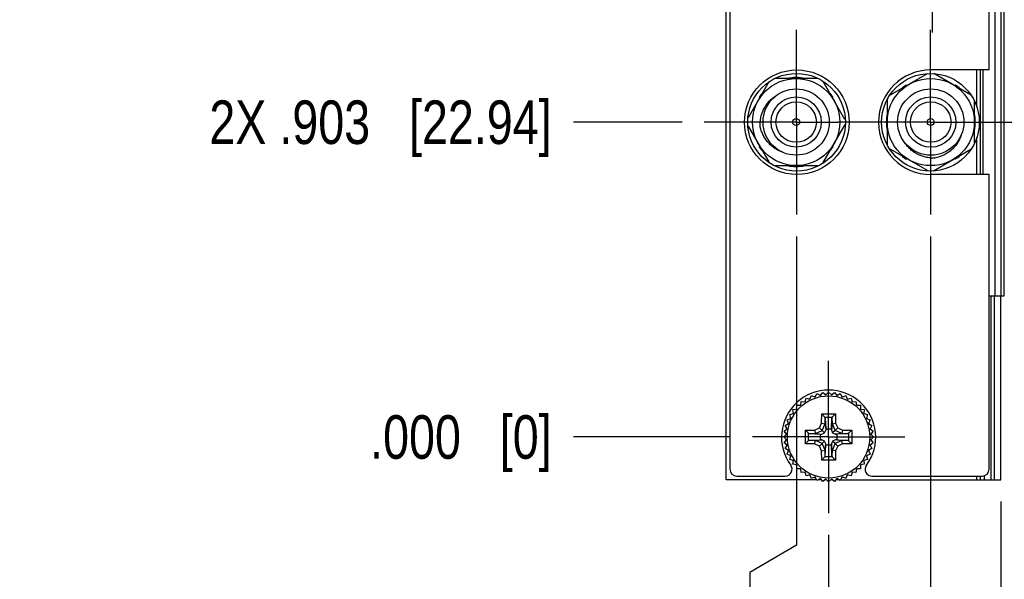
# Model space of a CAD drawing. Header units: inches. Extents: x 0.2 to 16.8, y 0.2 to 10.8.
# Tile 3 of 37: x 3.2 to 6, y 3.2 to 4.8. Entities that reach past the tile are written whole.
import ezdxf

# ---------------------------------------------------------------- set-up
doc = ezdxf.new("R2010")
doc.units = ezdxf.units.IN
doc.header["$LTSCALE"] = 0.935
doc.header["$MEASUREMENT"] = 0
doc.linetypes.add('CENTER', pattern=[0.6, 0.375, -0.075, 0.075, -0.075])
doc.layers.get('0').update_dxf_attribs({"linetype": 'CONTINUOUS'})
doc.layers.add('02___PRT_ALL_AXES', color=7, linetype='CONTINUOUS')
doc.layers.add('DIMENSIONS', color=7, linetype='CONTINUOUS')
doc.styles.get("Standard").update_dxf_attribs({"font": 'txt', "width": 0.8})
doc.dimstyles.new('DIMSTYLE_1', dxfattribs={"dimtxt": 0.125, "dimasz": 0.18, "dimexe": 0.18, "dimexo": 0.0625, "dimgap": 0.09, "dimtad": 0, "dimtih": 1, "dimtoh": 1, "dimdec": 3, "dimzin": 4, "dimdsep": 46, "dimtxsty": 'STANDARD', "dimblk": '_FILLED', "dimblk1": '_FILLED', "dimblk2": '_FILLED', "dimcen": 0.09, "dimadec": 0, "dimazin": 0, "dimtp": 0.001, "dimtm": 0.001, "dimtfac": 1, "dimtdec": 3, "dimtofl": 0, "dimtmove": 0, "dimatfit": 3, "dimldrblk": '_FILLED', "dimfxl": 1, "dimtolj": 1, "dimtzin": 4, "dimarcsym": 0})

# ---------------------------------------------------------------- blocks, each defined once
blk = doc.blocks.new('*D0')
at = {"layer": 'DIMENSIONS', "color": 2, "linetype": 'CONTINUOUS'}
blk.add_line((5.0567, 4.4797), (4.7447, 4.4797), dxfattribs=at)
at = {"layer": 'DIMENSIONS', "color": 2, "linetype": 'CONTINUOUS', "insert": (4.6822, 4.5422), "char_height": 0.125, "width": 1.525, "attachment_point": 3, "line_spacing_factor": 0.9}
blk.add_mtext('2X .903{\\Ftxt.shx;\\W1.000000;\\H0.125000; }[22.94]', dxfattribs=at)
blk = doc.blocks.new('_FILLED')
at = {"color": 0, "linetype": 'BYBLOCK'}
blk.add_solid([(0, 0), (-1, 0.174), (-1, -0.174)], dxfattribs=at)
blk = doc.blocks.new('*D1')
at = {"layer": 'DIMENSIONS', "color": 2, "linetype": 'CONTINUOUS'}
blk.add_line((5.1952, 3.5767), (4.7447, 3.5767), dxfattribs=at)
at = {"layer": 'DIMENSIONS', "color": 2, "linetype": 'CONTINUOUS', "insert": (4.6822, 3.6392), "char_height": 0.125, "width": 0.825, "attachment_point": 3, "line_spacing_factor": 0.9}
blk.add_mtext('.000{\\Ftxt.shx;\\W1.000000;\\H0.125000; }[0]', dxfattribs=at)
blk = doc.blocks.new('*D2')
at = {"layer": 'DIMENSIONS', "color": 2, "linetype": 'CONTINUOUS'}
blk.add_line((5.0857, 5.2482), (4.7447, 5.2482), dxfattribs=at)
at = {"layer": 'DIMENSIONS', "color": 2, "linetype": 'CONTINUOUS', "insert": (4.6822, 5.3107), "char_height": 0.125, "width": 1.325, "attachment_point": 3, "line_spacing_factor": 0.9}
blk.add_mtext('1.672{\\Ftxt.shx;\\W1.000000;\\H0.125000; }[42.46]', dxfattribs=at)
blk = doc.blocks.new('*D3')
at = {"layer": 'DIMENSIONS', "color": 2, "linetype": 'CONTINUOUS'}
blk.add_line((5.0857, 5.8082), (4.7447, 5.8082), dxfattribs=at)
at = {"layer": 'DIMENSIONS', "color": 2, "linetype": 'CONTINUOUS', "insert": (4.6822, 5.8707), "char_height": 0.125, "width": 1.325, "attachment_point": 3, "line_spacing_factor": 0.9}
blk.add_mtext('2.232{\\Ftxt.shx;\\W1.000000;\\H0.125000; }[56.68]', dxfattribs=at)
blk = doc.blocks.new('*D4')
at = {"layer": 'DIMENSIONS', "color": 2, "linetype": 'CONTINUOUS'}
blk.add_line((5.0857, 6.3682), (4.7447, 6.3682), dxfattribs=at)
at = {"layer": 'DIMENSIONS', "color": 2, "linetype": 'CONTINUOUS', "insert": (4.6822, 6.4307), "char_height": 0.125, "width": 1.225, "attachment_point": 3, "line_spacing_factor": 0.9}
blk.add_mtext('2.792{\\Ftxt.shx;\\W1.000000;\\H0.125000; }[70.9]', dxfattribs=at)
blk = doc.blocks.new('*D5')
at = {"layer": 'DIMENSIONS', "color": 2, "linetype": 'CONTINUOUS'}
blk.add_line((5.0857, 6.9282), (4.7447, 6.9282), dxfattribs=at)
at = {"layer": 'DIMENSIONS', "color": 2, "linetype": 'CONTINUOUS', "insert": (4.6822, 6.9907), "char_height": 0.125, "width": 1.325, "attachment_point": 3, "line_spacing_factor": 0.9}
blk.add_mtext('3.352{\\Ftxt.shx;\\W1.000000;\\H0.125000; }[85.13]', dxfattribs=at)
blk = doc.blocks.new('*D6')
at = {"layer": 'DIMENSIONS', "color": 2, "linetype": 'CONTINUOUS'}
blk.add_line((5.0857, 7.4882), (4.7447, 7.4882), dxfattribs=at)
at = {"layer": 'DIMENSIONS', "color": 2, "linetype": 'CONTINUOUS', "insert": (4.6822, 7.5507), "char_height": 0.125, "width": 1.325, "attachment_point": 3, "line_spacing_factor": 0.9}
blk.add_mtext('3.912{\\Ftxt.shx;\\W1.000000;\\H0.125000; }[99.35]', dxfattribs=at)
blk = doc.blocks.new('*D7')
at = {"layer": 'DIMENSIONS', "color": 2, "linetype": 'CONTINUOUS'}
blk.add_line((5.1952, 8.3987), (4.7447, 8.3987), dxfattribs=at)
at = {"layer": 'DIMENSIONS', "color": 2, "linetype": 'CONTINUOUS', "insert": (4.6822, 8.4612), "char_height": 0.125, "width": 1.425, "attachment_point": 3, "line_spacing_factor": 0.9}
blk.add_mtext('4.822{\\Ftxt.shx;\\W1.000000;\\H0.125000; }[122.48]', dxfattribs=at)
blk = doc.blocks.new('*D8')
at = {"layer": 'DIMENSIONS', "color": 2, "linetype": 'CONTINUOUS'}
blk.add_line((6.013, 3.4542), (6.4174, 3.4542), dxfattribs=at)
at = {"layer": 'DIMENSIONS', "color": 2, "linetype": 'CONTINUOUS', "insert": (6.4799, 3.5167), "char_height": 0.125, "width": 1.225, "attachment_point": 1, "line_spacing_factor": 0.9}
blk.add_mtext('-.123{\\Ftxt.shx;\\W1.000000;\\H0.125000; }[3.11]', dxfattribs=at)
blk = doc.blocks.new('*D13')
at = {"layer": 'DIMENSIONS', "color": 2, "linetype": 'CONTINUOUS'}
for p, q in [((5.3842, 4.1522), (5.3842, 3.266)), ((5.3842, 3.266), (5.25, 3.1875)), ((5.25, 3.1875), (5.25, 3.0104))]:
    blk.add_line(p, q, dxfattribs=at)
at = {"layer": 'DIMENSIONS', "color": 2, "linetype": 'CONTINUOUS', "insert": (5.1875, 2.9479), "char_height": 0.125, "width": 1.225, "attachment_point": 3, "rotation": 90, "line_spacing_factor": 0.9}
blk.add_mtext('-.092{\\Ftxt.shx;\\W1.000000;\\H0.125000; }[2.34]', dxfattribs=at)
blk = doc.blocks.new('*D14')
at = {"layer": 'DIMENSIONS', "color": 2, "linetype": 'CONTINUOUS'}
blk.add_line((5.4762, 3.2957), (5.4762, 3.0104), dxfattribs=at)
at = {"layer": 'DIMENSIONS', "color": 2, "linetype": 'CONTINUOUS', "insert": (5.4137, 2.9479), "char_height": 0.125, "width": 1.125, "attachment_point": 3, "rotation": 90, "line_spacing_factor": 0.9}
blk.add_mtext('2X .000{\\Ftxt.shx;\\W1.000000;\\H0.125000; }[0]', dxfattribs=at)
blk = doc.blocks.new('*D15')
at = {"layer": 'DIMENSIONS', "color": 2, "linetype": 'CONTINUOUS'}
blk.add_line((5.7682, 4.1522), (5.7682, 3.0104), dxfattribs=at)
at = {"layer": 'DIMENSIONS', "color": 2, "linetype": 'CONTINUOUS', "insert": (5.7057, 2.9479), "char_height": 0.125, "width": 1.125, "attachment_point": 3, "rotation": 90, "line_spacing_factor": 0.9}
blk.add_mtext('.292{\\Ftxt.shx;\\W1.000000;\\H0.125000; }[7.42]', dxfattribs=at)
blk = doc.blocks.new('*D16')
at = {"layer": 'DIMENSIONS', "color": 2, "linetype": 'CONTINUOUS'}
blk.add_line((5.9702, 3.3917), (5.9702, 3.0104), dxfattribs=at)
at = {"layer": 'DIMENSIONS', "color": 2, "linetype": 'CONTINUOUS', "insert": (5.9077, 2.9479), "char_height": 0.125, "width": 1.225, "attachment_point": 3, "rotation": 90, "line_spacing_factor": 0.9}
blk.add_mtext('.494{\\Ftxt.shx;\\W1.000000;\\H0.125000; }[12.55]', dxfattribs=at)

msp = doc.modelspace()

# ---------------------------------------------------------------- linework, layer by layer
at = {"color": 7, "linetype": 'CONTINUOUS'}
for p, q in [((5.1822, 3.4542), (5.1822, 8.5212)), ((5.1932, 8.4912), (5.1932, 3.4842)), ((5.9195, 4.3297), (5.9195, 4.6297)), ((5.4441, 4.6052), (5.3243, 4.6052)), ((5.7586, 4.6184), (5.6529, 4.5574)), ((5.883, 4.5587), (5.7781, 4.6193)), ((5.3053, 4.5952), (5.2457, 4.492)), ((5.5232, 4.4876), (5.4602, 4.5967)), ((5.7, 4.5846), (5.6984, 4.5862)), ((5.8398, 4.5862), (5.8382, 4.5846)), ((5.2771, 4.5509), (5.2787, 4.5492)), ((5.4877, 4.5492), (5.4893, 4.5509)), ((5.6441, 4.5442), (5.6441, 4.4152)), ((5.8941, 4.4207), (5.8941, 4.5387)), ((5.2455, 4.4686), (5.3061, 4.3637)), ((5.4594, 4.3622), (5.5234, 4.473)), ((5.2787, 4.4111), (5.2771, 4.4095)), ((5.4893, 4.4095), (5.4877, 4.4111)), ((5.6519, 4.4034), (5.7603, 4.3409)), ((5.6984, 4.374), (5.7, 4.3757)), ((5.7767, 4.3402), (5.8844, 4.4023)), ((5.8382, 4.3757), (5.8398, 4.374)), ((5.3224, 4.3552), (5.446, 4.3552)), ((5.9362, 3.4842), (5.9362, 4.3297)), ((5.9362, 3.9817), (5.9799, 3.9817)), ((5.9702, 3.4542), (5.9702, 3.9817)), ((5.4373, 3.6913), (5.4429, 3.701)), ((5.4429, 3.701), (5.4526, 3.6954)), ((5.4526, 3.6954), (5.4594, 3.7043)), ((5.4594, 3.7043), (5.4683, 3.6975)), ((5.4683, 3.6975), (5.4762, 3.7054)), ((5.4762, 3.7054), (5.4841, 3.6975)), ((5.4841, 3.6975), (5.493, 3.7043)), ((5.493, 3.7043), (5.4998, 3.6954)), ((5.4998, 3.6954), (5.5095, 3.701)), ((5.5095, 3.701), (5.5151, 3.6913)), ((5.3964, 3.6677), (5.3978, 3.6788)), ((5.3978, 3.6788), (5.4089, 3.6774)), ((5.4089, 3.6774), (5.4118, 3.6882)), ((5.4118, 3.6882), (5.4226, 3.6853)), ((5.4226, 3.6853), (5.4269, 3.6956)), ((5.4269, 3.6956), (5.4373, 3.6913)), ((5.5151, 3.6913), (5.5255, 3.6956)), ((5.5255, 3.6956), (5.5297, 3.6853)), ((5.5297, 3.6853), (5.5406, 3.6882)), ((5.5406, 3.6882), (5.5435, 3.6774)), ((5.5435, 3.6774), (5.5546, 3.6788)), ((5.5546, 3.6788), (5.556, 3.6677)), ((5.3647, 3.6411), (5.3755, 3.644)), ((5.3741, 3.6551), (5.3852, 3.6565)), ((5.3755, 3.644), (5.3741, 3.6551)), ((5.3852, 3.6677), (5.3964, 3.6677)), ((5.3852, 3.6565), (5.3852, 3.6677)), ((5.4568, 3.6429), (5.4657, 3.6339)), ((5.4867, 3.6339), (5.4956, 3.6429)), ((5.556, 3.6677), (5.5672, 3.6677)), ((5.5672, 3.6677), (5.5672, 3.6565)), ((5.5672, 3.6565), (5.5783, 3.6551)), ((5.5783, 3.6551), (5.5769, 3.644)), ((5.5769, 3.644), (5.5877, 3.6411)), ((5.3518, 3.61), (5.3615, 3.6156)), ((5.3573, 3.626), (5.3676, 3.6302)), ((5.3615, 3.6156), (5.3573, 3.626)), ((5.3676, 3.6302), (5.3647, 3.6411)), ((5.4563, 3.6167), (5.4662, 3.6145)), ((5.4662, 3.6145), (5.4663, 3.6144)), ((5.4663, 3.6144), (5.4683, 3.5963)), ((5.4666, 3.632), (5.4683, 3.6002)), ((5.4841, 3.6002), (5.4858, 3.632)), ((5.4861, 3.6144), (5.4841, 3.5963)), ((5.4861, 3.6144), (5.4862, 3.6145)), ((5.4862, 3.6145), (5.496, 3.6167)), ((5.5877, 3.6411), (5.5848, 3.6302)), ((5.5848, 3.6302), (5.5951, 3.626)), ((5.5951, 3.626), (5.5909, 3.6156)), ((5.5909, 3.6156), (5.6006, 3.61)), ((5.3486, 3.5935), (5.3574, 3.6003)), ((5.3554, 3.5846), (5.3486, 3.5935)), ((5.3574, 3.6003), (5.3518, 3.61)), ((5.4099, 3.5961), (5.4189, 3.5872)), ((5.4209, 3.5863), (5.4527, 3.5846)), ((5.4362, 3.5965), (5.4383, 3.5867)), ((5.4385, 3.5866), (5.4383, 3.5867)), ((5.4385, 3.5866), (5.4566, 3.5846)), ((5.4501, 3.6028), (5.4576, 3.5953)), ((5.4566, 3.5846), (5.4647, 3.5882)), ((5.4576, 3.5953), (5.4647, 3.5882)), ((5.4647, 3.5882), (5.4683, 3.5963)), ((5.4683, 3.6002), (5.4841, 3.6002)), ((5.4683, 3.6002), (5.4683, 3.5963)), ((5.4841, 3.6002), (5.4841, 3.5963)), ((5.4841, 3.5963), (5.4877, 3.5882)), ((5.4948, 3.5953), (5.4877, 3.5882)), ((5.4877, 3.5882), (5.4958, 3.5846)), ((5.5023, 3.6028), (5.4948, 3.5953)), ((5.5139, 3.5866), (5.4958, 3.5846)), ((5.5315, 3.5863), (5.4997, 3.5846)), ((5.5141, 3.5867), (5.5139, 3.5866)), ((5.5162, 3.5965), (5.5141, 3.5867)), ((5.5424, 3.5961), (5.5335, 3.5872)), ((5.6006, 3.61), (5.595, 3.6003)), ((5.595, 3.6003), (5.6038, 3.5935)), ((5.6038, 3.5935), (5.597, 3.5846)), ((5.3475, 3.5767), (5.3554, 3.5846)), ((5.3554, 3.5688), (5.3475, 3.5767)), ((5.3486, 3.5599), (5.3554, 3.5688)), ((5.3574, 3.5531), (5.3486, 3.5599)), ((5.4099, 3.5573), (5.4189, 3.5662)), ((5.4209, 3.5671), (5.4527, 3.5688)), ((5.4362, 3.5568), (5.4383, 3.5667)), ((5.4383, 3.5667), (5.4385, 3.5668)), ((5.4385, 3.5668), (5.4566, 3.5688)), ((5.4501, 3.5506), (5.4576, 3.5581)), ((5.4527, 3.5846), (5.4566, 3.5846)), ((5.4527, 3.5688), (5.4527, 3.5846)), ((5.4566, 3.5688), (5.4527, 3.5688)), ((5.4647, 3.5652), (5.4566, 3.5688)), ((5.4576, 3.5581), (5.4647, 3.5652)), ((5.4683, 3.5571), (5.4647, 3.5652)), ((5.4663, 3.539), (5.4683, 3.5571)), ((5.4683, 3.5532), (5.4683, 3.5571)), ((5.4877, 3.5652), (5.4841, 3.5571)), ((5.4861, 3.539), (5.4841, 3.5571)), ((5.4841, 3.5571), (5.4841, 3.5532)), ((5.4958, 3.5688), (5.4877, 3.5652)), ((5.4948, 3.5581), (5.4877, 3.5652)), ((5.5023, 3.5506), (5.4948, 3.5581)), ((5.4958, 3.5846), (5.4997, 3.5846)), ((5.4997, 3.5688), (5.4958, 3.5688)), ((5.5139, 3.5668), (5.4958, 3.5688)), ((5.4997, 3.5846), (5.4997, 3.5688)), ((5.4997, 3.5688), (5.5315, 3.5671)), ((5.5139, 3.5668), (5.5141, 3.5667)), ((5.5162, 3.5568), (5.5141, 3.5667)), ((5.5424, 3.5573), (5.5335, 3.5661)), ((5.6038, 3.5599), (5.595, 3.5531)), ((5.597, 3.5846), (5.6049, 3.5767)), ((5.6049, 3.5767), (5.597, 3.5688)), ((5.597, 3.5688), (5.6038, 3.5599)), ((5.3518, 3.5434), (5.3574, 3.5531)), ((5.3615, 3.5378), (5.3518, 3.5434)), ((5.3573, 3.5274), (5.3615, 3.5378)), ((5.4563, 3.5366), (5.4662, 3.5388)), ((5.4663, 3.539), (5.4662, 3.5388)), ((5.4666, 3.5214), (5.4683, 3.5532)), ((5.4841, 3.5532), (5.4683, 3.5532)), ((5.4858, 3.5214), (5.4841, 3.5532)), ((5.4862, 3.5388), (5.4861, 3.539)), ((5.496, 3.5366), (5.4862, 3.5388)), ((5.6006, 3.5434), (5.5909, 3.5378)), ((5.5909, 3.5378), (5.5951, 3.5274)), ((5.595, 3.5531), (5.6006, 3.5434)), ((5.3676, 3.5231), (5.3573, 3.5274)), ((5.3647, 3.5123), (5.3676, 3.5231)), ((5.3755, 3.5094), (5.3647, 3.5123)), ((5.3741, 3.4983), (5.3755, 3.5094)), ((5.4568, 3.5104), (5.4656, 3.5194)), ((5.4956, 3.5104), (5.4867, 3.5194)), ((5.5877, 3.5123), (5.5769, 3.5094)), ((5.5769, 3.5094), (5.5783, 3.4983)), ((5.5951, 3.5274), (5.5848, 3.5231)), ((5.5848, 3.5231), (5.5877, 3.5123)), ((5.3852, 3.4969), (5.3741, 3.4983)), ((5.3852, 3.4857), (5.3852, 3.4969)), ((5.3964, 3.4857), (5.3852, 3.4857)), ((5.3978, 3.4746), (5.3964, 3.4857)), ((5.4089, 3.476), (5.3978, 3.4746)), ((5.4118, 3.4652), (5.4089, 3.476)), ((5.5435, 3.476), (5.5406, 3.4652)), ((5.5546, 3.4746), (5.5435, 3.476)), ((5.556, 3.4857), (5.5546, 3.4746)), ((5.5672, 3.4857), (5.556, 3.4857)), ((5.5783, 3.4983), (5.5672, 3.4969)), ((5.5672, 3.4969), (5.5672, 3.4857)), ((5.4418, 3.4542), (5.1822, 3.4542)), ((5.2132, 3.4642), (5.3515, 3.4642)), ((5.4226, 3.4681), (5.4118, 3.4652)), ((5.4269, 3.4577), (5.4226, 3.4681)), ((5.4373, 3.462), (5.4269, 3.4577)), ((5.4429, 3.4523), (5.4373, 3.462)), ((5.4526, 3.4579), (5.4429, 3.4523)), ((5.4554, 3.4542), (5.4461, 3.4542)), ((5.4594, 3.449), (5.4526, 3.4579)), ((5.4683, 3.4559), (5.4594, 3.449)), ((5.47, 3.4542), (5.4661, 3.4542)), ((5.4762, 3.4479), (5.4683, 3.4559)), ((5.4841, 3.4559), (5.4762, 3.4479)), ((5.4863, 3.4542), (5.4824, 3.4542)), ((5.493, 3.449), (5.4841, 3.4559)), ((5.4998, 3.4579), (5.493, 3.449)), ((5.5063, 3.4542), (5.4969, 3.4542)), ((5.5095, 3.4523), (5.4998, 3.4579)), ((5.5151, 3.462), (5.5095, 3.4523)), ((5.5106, 3.4542), (5.9702, 3.4542)), ((5.5255, 3.4577), (5.5151, 3.462)), ((5.5297, 3.4681), (5.5255, 3.4577)), ((5.5406, 3.4652), (5.5297, 3.4681)), ((5.6009, 3.4642), (5.9162, 3.4642)), ((5.9217, 3.4642), (5.9217, 3.4542))]:
    msp.add_line(p, q, dxfattribs=at)
at = {"color": 9, "linetype": 'CONTINUOUS'}
for p, q in [((5.9533, 3.9817), (5.9533, 7.9817)), ((5.9711, 3.9817), (5.9711, 7.9817)), ((5.9798, 3.9817), (5.9798, 7.9817)), ((5.901, 4.5239), (5.901, 4.6297)), ((5.9107, 4.6297), (5.9107, 4.3297)), ((5.901, 4.3297), (5.901, 4.4355)), ((5.941, 3.9817), (5.941, 3.4542)), ((5.9505, 3.9817), (5.9505, 3.4542)), ((5.4563, 3.6167), (5.4568, 3.6429)), ((5.4568, 3.6429), (5.4956, 3.6429)), ((5.4956, 3.6429), (5.496, 3.6167)), ((5.4501, 3.6028), (5.4563, 3.6167)), ((5.4576, 3.5953), (5.4662, 3.6145)), ((5.4656, 3.6339), (5.4867, 3.6339)), ((5.4663, 3.6144), (5.4666, 3.632)), ((5.4858, 3.632), (5.4861, 3.6144)), ((5.4862, 3.6145), (5.4948, 3.5953)), ((5.496, 3.6167), (5.5023, 3.6028)), ((5.4099, 3.5961), (5.4362, 3.5965)), ((5.4099, 3.5573), (5.4099, 3.5961)), ((5.4189, 3.5662), (5.4189, 3.5872)), ((5.4209, 3.5863), (5.4385, 3.5866)), ((5.4362, 3.5965), (5.4501, 3.6028)), ((5.4383, 3.5867), (5.4576, 3.5953)), ((5.5141, 3.5867), (5.4948, 3.5953)), ((5.5023, 3.6028), (5.5162, 3.5965)), ((5.5139, 3.5866), (5.5315, 3.5863)), ((5.5162, 3.5965), (5.5424, 3.5961)), ((5.5335, 3.5872), (5.5335, 3.5661)), ((5.5424, 3.5961), (5.5424, 3.5573)), ((5.4362, 3.5568), (5.4099, 3.5573)), ((5.4385, 3.5668), (5.4209, 3.5671)), ((5.4501, 3.5506), (5.4362, 3.5568)), ((5.4576, 3.5581), (5.4383, 3.5667)), ((5.4662, 3.5388), (5.4576, 3.5581)), ((5.4948, 3.5581), (5.4862, 3.5388)), ((5.5141, 3.5667), (5.4948, 3.5581)), ((5.5162, 3.5568), (5.5023, 3.5506)), ((5.5315, 3.5671), (5.5139, 3.5668)), ((5.5424, 3.5573), (5.5162, 3.5568)), ((5.4563, 3.5366), (5.4501, 3.5506)), ((5.4568, 3.5104), (5.4563, 3.5366)), ((5.4666, 3.5214), (5.4663, 3.539)), ((5.4861, 3.539), (5.4858, 3.5214)), ((5.496, 3.5366), (5.4956, 3.5104)), ((5.5023, 3.5506), (5.496, 3.5366)), ((5.4956, 3.5104), (5.4568, 3.5104)), ((5.4867, 3.5194), (5.4656, 3.5194)), ((5.901, 3.4542), (5.901, 3.4642)), ((5.9107, 3.4642), (5.9107, 3.4542))]:
    msp.add_line(p, q, dxfattribs=at)
at = {"color": 7, "linetype": 'CONTINUOUS'}
for centre, radius in [((5.3832, 4.4802), 0.125), ((5.7682, 4.4797), 0.14), ((5.7691, 4.4801), 0.125), ((5.4762, 3.5767), 0.1181)]:
    msp.add_circle(centre, radius, dxfattribs=at)
for centre, radius, start, end in [((5.3832, 4.4802), 0.1275, 78.6764, 101.3236), ((5.7691, 4.4801), 0.1275, 123.6764, 131.3347), ((5.7691, 4.4801), 0.1275, 48.6653, 56.3236), ((5.3832, 4.4802), 0.1275, 138.6692, 146.3236), ((5.3832, 4.4802), 0.1275, 33.6764, 41.3308), ((5.7691, 4.4801), 0.1275, 168.6764, 191.3236), ((5.7691, 4.4801), 0.1275, 348.6764, 11.3236), ((5.3832, 4.4802), 0.1275, 213.6764, 221.3308), ((5.3832, 4.4802), 0.1275, 318.6692, 326.3236), ((5.7691, 4.4801), 0.1275, 228.6732, 236.3236), ((5.7691, 4.4801), 0.1275, 303.6764, 311.3268), ((5.3832, 4.4802), 0.1275, 258.6764, 281.3236), ((5.4762, 3.5762), 0.135, 323.5908, 216.4092), ((5.4762, 3.5762), 0.123, 94.2507, 94.4856), ((5.4762, 3.5761), 0.123, 93.7278, 94.2507), ((5.4762, 3.5761), 0.1231, 93.0351, 93.7278), ((5.4762, 3.5771), 0.1221, 86.2685, 86.9683), ((5.4762, 3.577), 0.1222, 85.6901, 86.2685), ((5.4762, 3.5769), 0.1223, 85.5051, 85.6902), ((5.4767, 3.5761), 0.1232, 130.5427, 131.239), ((5.4755, 3.5778), 0.1212, 124.2322, 124.4947), ((5.4754, 3.5778), 0.1212, 123.726, 124.2321), ((5.4757, 3.5775), 0.1215, 123.0234, 123.7259), ((5.4765, 3.5761), 0.1232, 116.277, 116.9696), ((5.4764, 3.5762), 0.123, 115.5173, 116.277), ((5.4761, 3.5767), 0.1224, 108.7418, 109.4441), ((5.4762, 3.5765), 0.1227, 108.0168, 108.7418), ((5.4762, 3.5768), 0.1224, 101.2569, 101.987), ((5.4761, 3.5771), 0.1221, 100.5542, 101.2569), ((5.4762, 3.5766), 0.1226, 78.7564, 79.459), ((5.4762, 3.5766), 0.1226, 78.0291, 78.7564), ((5.4762, 3.5767), 0.1224, 71.2436, 71.9755), ((5.4762, 3.5767), 0.1225, 70.5409, 71.2436), ((5.4762, 3.5767), 0.1225, 63.0328, 64.4902), ((5.4763, 3.5769), 0.1223, 55.807, 56.9693), ((5.4763, 3.5768), 0.1223, 55.5097, 55.807), ((5.4763, 3.5768), 0.1224, 48.7566, 49.4595), ((5.4761, 3.5767), 0.1224, 146.2553, 146.9517), ((5.4763, 3.5766), 0.1227, 145.4927, 146.2553), ((5.4761, 3.5768), 0.1224, 138.7664, 139.4686), ((5.4759, 3.5769), 0.1221, 138.0386, 138.7664), ((5.4766, 3.5762), 0.1232, 131.239, 131.9651), ((5.4763, 3.5768), 0.1223, 48.024, 48.7566), ((5.476, 3.5765), 0.1228, 41.2475, 41.974), ((5.476, 3.5765), 0.1227, 40.5459, 41.2475), ((5.4762, 3.5767), 0.1225, 33.7225, 34.4833), ((5.476, 3.5766), 0.1227, 33.0262, 33.7225), ((5.476, 3.5768), 0.1222, 161.2461, 161.9783), ((5.4758, 3.5768), 0.1221, 160.5419, 161.2461), ((5.4766, 3.5765), 0.1229, 153.7347, 154.4912), ((5.4765, 3.5765), 0.1229, 153.0389, 153.7347), ((5.4764, 3.5768), 0.1222, 26.276, 26.9738), ((5.4767, 3.5769), 0.122, 25.5114, 26.2761), ((5.4756, 3.5765), 0.1232, 18.0313, 19.4527), ((5.4762, 3.5767), 0.1225, 175.5107, 175.7878), ((5.4763, 3.5767), 0.1226, 175.7878, 176.2695), ((5.4762, 3.5767), 0.1225, 168.7507, 169.4532), ((5.4763, 3.5766), 0.1226, 168.0221, 168.7507), ((5.4771, 3.5769), 0.1216, 11.2329, 11.9653), ((5.4767, 3.5768), 0.122, 10.529, 11.2329), ((5.4757, 3.5766), 0.123, 4.3061, 4.5037), ((5.4758, 3.5766), 0.1229, 3.7448, 4.3062), ((5.4763, 3.5767), 0.1226, 176.2695, 176.9674), ((5.4763, 3.5767), 0.1226, 183.0323, 183.7304), ((5.4763, 3.5767), 0.1226, 183.7304, 184.2032), ((5.4762, 3.5767), 0.1225, 184.2032, 184.489), ((5.4758, 3.5767), 0.1229, 355.6845, 356.2552), ((5.4757, 3.5768), 0.123, 355.496, 355.6846), ((5.4759, 3.5766), 0.1228, 3.0498, 3.7448), ((5.4759, 3.5767), 0.1228, 356.2551, 356.9499), ((5.4762, 3.5767), 0.1225, 190.5466, 191.249), ((5.4763, 3.5767), 0.1226, 191.249, 191.9787), ((5.476, 3.5766), 0.1222, 198.0227, 198.7533), ((5.4758, 3.5766), 0.1221, 198.7533, 199.4585), ((5.4756, 3.5769), 0.1232, 340.5476, 341.9697), ((5.4771, 3.5765), 0.1216, 348.0356, 348.7668), ((5.4767, 3.5766), 0.122, 348.7668, 349.4709), ((5.4766, 3.5769), 0.1229, 205.5065, 206.2645), ((5.4765, 3.5768), 0.1229, 206.2644, 206.96), ((5.4761, 3.5766), 0.1224, 213.047, 213.7438), ((5.4763, 3.5768), 0.1226, 213.7438, 214.5045), ((5.4762, 3.5767), 0.1225, 325.5139, 326.2767), ((5.476, 3.5768), 0.1227, 326.2766, 326.9725), ((5.4764, 3.5766), 0.1222, 333.0251, 333.7231), ((5.4767, 3.5765), 0.122, 333.7231, 334.4862), ((5.2132, 3.4842), 0.02, 180, 270), ((5.3515, 3.4842), 0.02, 270, 36.4092), ((5.4761, 3.5766), 0.1224, 220.5318, 221.2329), ((5.4759, 3.5764), 0.1221, 221.2328, 221.9631), ((5.4766, 3.5772), 0.1232, 228.0366, 228.7604), ((5.4767, 3.5772), 0.1232, 228.7604, 229.4573), ((5.4754, 3.5756), 0.1211, 235.5034, 236.2735), ((5.4757, 3.5759), 0.1215, 236.2735, 236.9756), ((5.4763, 3.5765), 0.1223, 303.0297, 304.1411), ((5.4763, 3.5766), 0.1223, 304.1411, 304.4885), ((5.4763, 3.5766), 0.1224, 310.5404, 311.2428), ((5.4763, 3.5765), 0.1223, 311.2428, 311.9776), ((5.476, 3.5769), 0.1228, 318.0275, 318.7517), ((5.476, 3.5769), 0.1227, 318.7517, 319.4545), ((5.6009, 3.4842), 0.02, 143.5908, 270), ((5.9162, 3.4842), 0.02, 270, 360), ((5.4765, 3.5773), 0.1232, 243.0296, 243.7225), ((5.4764, 3.5772), 0.123, 243.7224, 244.4808), ((5.4761, 3.5766), 0.1224, 250.556, 251.2576), ((5.4762, 3.5769), 0.1227, 251.2576, 251.9845), ((5.4762, 3.5766), 0.1224, 258.0144, 258.7425), ((5.4761, 3.5763), 0.1221, 258.7425, 259.4459), ((5.4762, 3.5772), 0.123, 265.5125, 265.6967), ((5.4762, 3.5772), 0.123, 265.6967, 266.2716), ((5.4762, 3.5773), 0.1231, 266.2716, 266.964), ((5.4762, 3.5763), 0.1221, 273.0308, 273.7309), ((5.4762, 3.5764), 0.1222, 273.7308, 274.2569), ((5.4762, 3.5765), 0.1223, 274.2569, 274.493), ((5.4762, 3.5768), 0.1226, 280.5412, 281.243), ((5.4762, 3.5768), 0.1226, 281.243, 281.9723), ((5.4762, 3.5766), 0.1224, 288.0259, 288.7558), ((5.4762, 3.5766), 0.1225, 288.7558, 289.4592), ((5.4762, 3.5767), 0.1225, 295.508, 296.9663)]:
    msp.add_arc(centre, radius, start, end, dxfattribs=at)
msp.add_ellipse((5.5313, 3.5963), major_axis=(-0.0001, 0.01), ratio=0.487612, start_param=-3.117853, end_param=-2.698974, dxfattribs=at)
for points, knots in [([(5.2798, 4.469), (5.2798, 4.4711), (5.2798, 4.4754), (5.2802, 4.4819), (5.2811, 4.4883), (5.2823, 4.4947), (5.284, 4.5009), (5.286, 4.507), (5.2885, 4.513), (5.2913, 4.5189), (5.2945, 4.5245), (5.2981, 4.5299), (5.302, 4.535), (5.3062, 4.5399), (5.3108, 4.5445), (5.3148, 4.5481), (5.3182, 4.5508), (5.3217, 4.5533), (5.3244, 4.5551), (5.3262, 4.5563)], [0, 0, 0, 0, 0.062479, 0.124993, 0.187503, 0.249999, 0.312495, 0.374995, 0.437495, 0.499995, 0.562494, 0.624994, 0.687493, 0.749993, 0.812492, 0.874992, 0.906246, 0.9375, 1, 1, 1, 1]), ([(5.3452, 4.3932), (5.3431, 4.3939), (5.339, 4.3954), (5.333, 4.3981), (5.3272, 4.4012), (5.3217, 4.4047), (5.3164, 4.4086), (5.3114, 4.4128), (5.3066, 4.4173), (5.3022, 4.4222), (5.2981, 4.4273), (5.2943, 4.4327), (5.2909, 4.4383), (5.2879, 4.4441), (5.2853, 4.4501), (5.283, 4.4563), (5.2812, 4.4626), (5.2802, 4.4668), (5.2798, 4.469)], [0, 0, 0, 0, 0.0625, 0.125, 0.187501, 0.250001, 0.312501, 0.375001, 0.437501, 0.500001, 0.562501, 0.625002, 0.687502, 0.749999, 0.812495, 0.875005, 0.93752, 1, 1, 1, 1]), ([(5.8561, 4.4421), (5.8554, 4.44), (5.8539, 4.4359), (5.8512, 4.4299), (5.848, 4.4242), (5.8446, 4.4186), (5.8407, 4.4133), (5.8365, 4.4083), (5.832, 4.4036), (5.8271, 4.3991), (5.822, 4.395), (5.8166, 4.3913), (5.811, 4.3879), (5.8052, 4.3849), (5.7992, 4.3822), (5.793, 4.38), (5.7867, 4.3781), (5.7825, 4.3772), (5.7803, 4.3768)], [0, 0, 0, 0, 0.0625, 0.125, 0.187501, 0.250001, 0.312501, 0.375001, 0.437501, 0.500001, 0.562501, 0.625002, 0.687502, 0.749999, 0.812495, 0.875005, 0.93752, 1, 1, 1, 1]), ([(5.7803, 4.3768), (5.7782, 4.3767), (5.7738, 4.3767), (5.7674, 4.3772), (5.761, 4.378), (5.7546, 4.3793), (5.7484, 4.3809), (5.7422, 4.383), (5.7362, 4.3854), (5.7304, 4.3882), (5.7248, 4.3914), (5.7194, 4.395), (5.7142, 4.3989), (5.7094, 4.4032), (5.7048, 4.4077), (5.7012, 4.4118), (5.6985, 4.4151), (5.6959, 4.4186), (5.6942, 4.4213), (5.693, 4.4231)], [0, 0, 0, 0, 0.062479, 0.124993, 0.187503, 0.249999, 0.312495, 0.374995, 0.437495, 0.499995, 0.562494, 0.624994, 0.687493, 0.749993, 0.812492, 0.874992, 0.906246, 0.9375, 1, 1, 1, 1]), ([(5.4656, 3.6339), (5.4659, 3.6337), (5.4664, 3.6331), (5.4666, 3.6323), (5.4666, 3.632)], [0, 0, 0, 0, 0.535971, 1, 1, 1, 1]), ([(5.4867, 3.6339), (5.4866, 3.6338), (5.4863, 3.6335), (5.4861, 3.633), (5.4858, 3.6325), (5.4858, 3.6322), (5.4858, 3.632)], [0, 0, 0, 0, 0.273672, 0.52896, 0.77001, 1, 1, 1, 1]), ([(5.4189, 3.5872), (5.4192, 3.587), (5.4198, 3.5865), (5.4206, 3.5863), (5.4209, 3.5863)], [0, 0, 0, 0, 0.533893, 1, 1, 1, 1]), ([(5.4209, 3.5671), (5.4207, 3.5671), (5.4204, 3.567), (5.4199, 3.5668), (5.4194, 3.5665), (5.4191, 3.5663), (5.4189, 3.5662)], [0, 0, 0, 0, 0.229991, 0.471038, 0.726338, 1, 1, 1, 1]), ([(5.5335, 3.5661), (5.5332, 3.5664), (5.5326, 3.5669), (5.5318, 3.5671), (5.5315, 3.5671)], [0, 0, 0, 0, 0.533893, 1, 1, 1, 1]), ([(5.4656, 3.5194), (5.4659, 3.5197), (5.4664, 3.5203), (5.4666, 3.521), (5.4666, 3.5214)], [0, 0, 0, 0, 0.533893, 1, 1, 1, 1]), ([(5.4858, 3.5214), (5.4858, 3.5212), (5.4858, 3.5209), (5.4861, 3.5204), (5.4863, 3.5199), (5.4866, 3.5196), (5.4867, 3.5194)], [0, 0, 0, 0, 0.229991, 0.471038, 0.726338, 1, 1, 1, 1])]:
    msp.add_open_spline(points, degree=3, knots=knots, dxfattribs=at)
at = {"layer": '02___PRT_ALL_AXES', "color": 7, "linetype": 'CENTER'}
for p, q in [((5.7731, 4.9681), (5.7731, 4.7371)), ((5.3842, 4.4797), (5.3842, 4.7447)), ((5.7682, 4.4797), (5.7682, 4.7447)), ((5.3842, 4.4797), (5.1192, 4.4797)), ((5.3842, 4.4797), (5.5032, 4.4797)), ((5.3842, 4.4797), (5.3842, 4.2147)), ((5.7682, 4.4797), (5.5032, 4.4797)), ((5.7682, 4.4797), (6.0332, 4.4797)), ((5.7682, 4.4797), (5.7682, 4.2147)), ((5.4762, 3.5767), (5.4762, 3.7952)), ((5.4762, 3.5767), (5.2577, 3.5767)), ((5.4762, 3.5767), (5.6947, 3.5767)), ((5.4762, 3.5767), (5.4762, 3.3582))]:
    msp.add_line(p, q, dxfattribs=at)
at = {"layer": '02___PRT_ALL_AXES', "color": 7, "linetype": 'CONTINUOUS'}
for p, q in [((5.9362, 4.6297), (5.9362, 4.8177)), ((5.9362, 4.6297), (5.7692, 4.6297)), ((5.9362, 4.3297), (5.7692, 4.3297))]:
    msp.add_line(p, q, dxfattribs=at)
for centre, radius in [((5.3852, 4.4797), 0.15), ((5.3842, 4.4797), 0.14), ((5.3832, 4.4802), 0.095), ((5.7691, 4.4801), 0.095), ((5.3832, 4.4802), 0.072), ((5.7691, 4.4801), 0.072), ((5.3832, 4.4802), 0.058), ((5.7691, 4.4801), 0.058), ((5.3832, 4.4802), 0.01), ((5.7691, 4.4801), 0.01)]:
    msp.add_circle(centre, radius, dxfattribs=at)
msp.add_arc((5.7692, 4.4797), 0.15, 90, 270, dxfattribs=at)

# ---------------------------------------------------------------- dimensions: what is measured, and where the dimension line sits
at = {"layer": 'DIMENSIONS', "color": 2, "linetype": 'CONTINUOUS'}
for feature_location, offset, dtype, origin, picture, middle in [((5.1952, 8.3987), (-0.4505, 0), 0, (5.2577, 3.5767), '*D7', (3.6697, 8.3987)), ((5.085697, 7.488188), (-0.341, 0), 0, (5.148197, 3.576687), '*D6', (3.719697, 7.488188)), ((5.0856967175, 6.9281875), (-0.341, 0), 0, (5.1481967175, 3.5766875), '*D5', (3.7196967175, 6.9281875)), ((5.085697, 6.368188), (-0.341, 0), 0, (5.148197, 3.576687), '*D4', (3.769697, 6.368188)), ((5.0856967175, 5.8081875), (-0.341, 0), 0, (5.1481967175, 3.5766875), '*D3', (3.7196967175, 5.8081875)), ((5.085697, 5.248188), (-0.341, 0), 0, (5.148197, 3.576687), '*D2', (3.719697, 5.248188)), ((5.7682, 4.1522), (0, -1.1417), 1, (5.4762, 4.2147), '*D15', (5.8802, 2.1619)), ((5.1951967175, 3.5766875), (-0.4505, 0), 0, (5.2576967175, 3.5766875), '*D1', (4.0196967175, 3.5766875)), ((5.9702, 3.3917), (0, -0.3812), 1, (5.4762, 3.4542), '*D16', (6.1046, 2.1119))]:
    dim = msp.add_ordinate_dim(feature_location=feature_location, offset=offset, dtype=dtype, origin=origin, dimstyle='DIMSTYLE_1', dxfattribs=at)
    dim.commit()
    dim.dimension.update_dxf_attribs({"geometry": picture, "text_midpoint": middle})
for feature_location, offset, dtype, origin, text, picture, middle in [((5.0567, 4.4797), (-0.312, 0), 0, (5.2577, 3.5767), '2X <>', '*D0', (3.7197, 4.4797)), ((5.3842, 4.1522), (-0.1342, -1.1417), 0, (5.4762, 3.3582), '-<>', '*D13', (5.362, 2.1619)), ((6.013014, 3.454188), (0.404383, 0), 0, (5.950514, 3.576687), '-<>', '*D8', (7.092397, 3.454188)), ((5.4761967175, 3.2956875), (0, -0.2852400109), 1, (5.4761967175, 3.3581875), '2X <>', '*D14', (5.5882151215, 2.2066481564))]:
    dim = msp.add_ordinate_dim(feature_location=feature_location, offset=offset, dtype=dtype, origin=origin, text=text, dimstyle='DIMSTYLE_1', dxfattribs=at)
    dim.commit()
    dim.dimension.update_dxf_attribs({"geometry": picture, "text_midpoint": middle})

doc.saveas('drawing.dxf')
